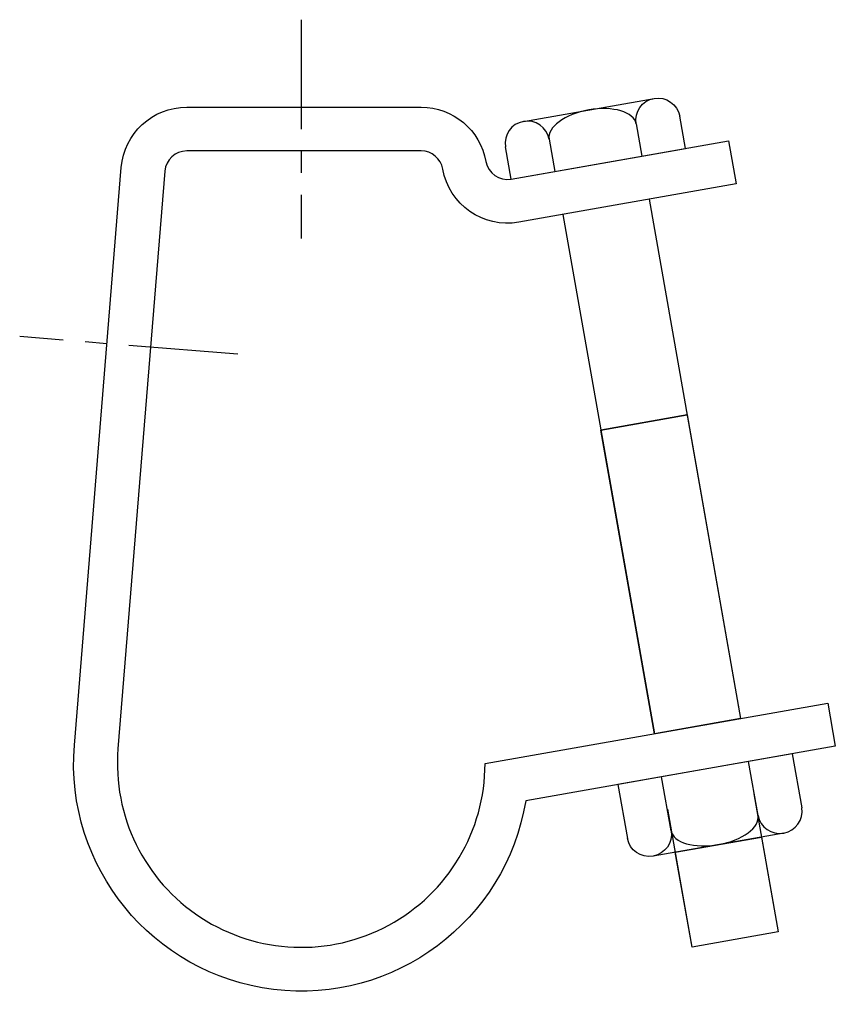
# Model space of a CAD drawing. Extents: x 11 to 205, y 21 to 256.
import ezdxf

# ---------------------------------------------------------------- set-up
doc = ezdxf.new("R2010")
doc.units = 0
doc.header["$MEASUREMENT"] = 0
doc.linetypes.add('AI9-LTYPE1', pattern=[41.797297, 26.123311, -5.224662, 5.224662, -5.224662])
doc.layers.get('0').update_dxf_attribs({"linetype": 'CONTINUOUS'})

# ---------------------------------------------------------------- blocks, each defined once
blk = doc.blocks.new('AI9-BLK2')
at = {"color": 7}
for p, q in [((-17.14, 4.1), (14.05, 9.6)), ((21.51, -2.35), (20.15, 5.37)), ((9.76, 3.54), (11.12, -4.18)), ((-20.08, -9.68), (-21.44, -1.96)), ((-20.08, -9.68), (21.51, -2.35)), ((-11.04, -0.13), (-9.68, -7.85))]:
    blk.add_line(p, q, dxfattribs=at)
for points in [[(9.76, 3.54), (9.25, 6.38), (11.18, 9.09), (14.05, 9.6), (16.92, 10.11), (19.65, 8.21), (20.15, 5.37)], [(9.76, 3.54), (9.25, 6.38), (4.19, 7.86), (-1.55, 6.85), (-7.29, 5.84), (-11.54, 2.71), (-11.04, -0.13)], [(-11.04, -0.13), (-11.54, 2.71), (-14.27, 4.61), (-17.14, 4.1), (-20.02, 3.59), (-21.94, 0.88), (-21.44, -1.96)]]:
    blk.add_open_spline(points, degree=3, knots=[0, 0, 0, 0, 1, 1, 1, 2, 2, 2, 2], dxfattribs=at)
blk = doc.blocks.new('AI9-BLK1')
at = {"color": 7}
for p, q in [((19.62, 12.25), (-21.97, 4.92)), ((19.62, 12.25), (21.89, -0.61)), ((11.49, -2.44), (9.22, 10.42)), ((-21.97, 4.92), (-19.7, -7.94)), ((-9.3, -6.11), (-11.57, 6.75)), ((17.6, -6.67), (-13.59, -12.17))]:
    blk.add_line(p, q, dxfattribs=at)
for points in [[(11.49, -2.44), (11.99, -5.29), (14.73, -7.18), (17.6, -6.67), (20.47, -6.17), (22.39, -3.45), (21.89, -0.61)], [(-9.3, -6.11), (-8.8, -8.95), (-3.74, -10.43), (2, -9.42), (7.74, -8.41), (11.99, -5.29), (11.49, -2.44)], [(-9.3, -6.11), (-8.8, -8.95), (-10.72, -11.67), (-13.59, -12.17), (-16.46, -12.68), (-19.2, -10.79), (-19.7, -7.94)]]:
    blk.add_open_spline(points, degree=3, knots=[0, 0, 0, 0, 1, 1, 1, 2, 2, 2, 2], dxfattribs=at)

msp = doc.modelspace()

# ---------------------------------------------------------------- linework, layer by layer
at = {"color": 253, "linetype": 'AI9-LTYPE1'}
for p, q in [((77.8, 255.69), (77.8, 203.45)), ((62.67, 175.79), (10.59, 180.01))]:
    msp.add_line(p, q, dxfattribs=at)
at = {"color": 7}
for p, q in [((160.84, 212.8), (182.7, 88.81)), ((140.26, 209.17), (162.12, 85.18)), ((169.91, 161.34), (149.33, 157.71))]:
    msp.add_line(p, q, dxfattribs=at)
for points in [[(182.7, 88.81), (162.12, 85.18), (149.33, 157.71), (169.91, 161.34)], [(191.68, 37.86), (171.1, 34.23), (167.11, 56.89), (187.69, 60.51)]]:
    msp.add_lwpolyline(points, close=True, dxfattribs=at)
msp.add_lwpolyline([(185.87, 70.81), (191.68, 37.86), (171.1, 34.23), (165.29, 67.18)], dxfattribs=at)
msp.add_open_spline([(179.82, 226.75), (179.82, 226.75), (127.94, 217.61), (127.94, 217.61), (125.09, 217.11), (122.39, 219), (121.88, 221.84), (121.88, 221.84), (121.88, 221.84), (121.88, 221.84), (120.56, 229.34), (114.05, 234.8), (106.45, 234.8), (106.45, 234.8), (50.46, 234.8), (50.46, 234.8), (42.29, 234.8), (35.5, 228.53), (34.84, 220.39), (34.84, 220.39), (23.64, 82.45), (23.64, 82.45), (21.29, 53.42), (42.24, 27.69), (71.15, 24.13), (100.06, 20.56), (126.64, 40.43), (131.41, 69.16), (131.41, 69.16), (205.31, 82.19), (205.31, 82.19), (205.31, 82.19), (203.49, 92.48), (203.49, 92.48), (203.49, 92.48), (121.69, 78.06), (121.69, 78.06), (121.69, 61.95), (112.87, 47.14), (98.71, 39.47), (84.55, 31.8), (67.33, 32.5), (53.84, 41.29), (40.35, 50.08), (32.76, 65.56), (34.06, 81.61), (34.06, 81.61), (45.25, 219.54), (45.25, 219.54), (45.47, 222.26), (47.74, 224.35), (50.46, 224.35), (50.46, 224.35), (106.45, 224.35), (106.45, 224.35), (108.98, 224.35), (111.15, 222.53), (111.59, 220.03), (111.59, 220.03), (111.59, 220.03), (111.59, 220.03), (113.1, 211.5), (121.23, 205.81), (129.75, 207.32), (129.75, 207.32), (181.63, 216.46), (181.63, 216.46), (181.63, 216.46), (179.82, 226.75), (179.82, 226.75)], degree=3, knots=[0, 0, 0, 0, 1, 1, 1, 2, 2, 2, 3, 3, 3, 4, 4, 4, 5, 5, 5, 6, 6, 6, 7, 7, 7, 8, 8, 8, 9, 9, 9, 10, 10, 10, 11, 11, 11, 12, 12, 12, 13, 13, 13, 14, 14, 14, 15, 15, 15, 16, 16, 16, 17, 17, 17, 18, 18, 18, 19, 19, 19, 20, 20, 20, 21, 21, 21, 22, 22, 22, 23, 23, 23, 23], dxfattribs=at)

# ---------------------------------------------------------------- block references
for name, p in [('AI9-BLK2', (148.01, 227.29)), ('AI9-BLK1', (175.39, 68.12))]:
    msp.add_blockref(name, p, dxfattribs=at)

doc.saveas('drawing.dxf')
